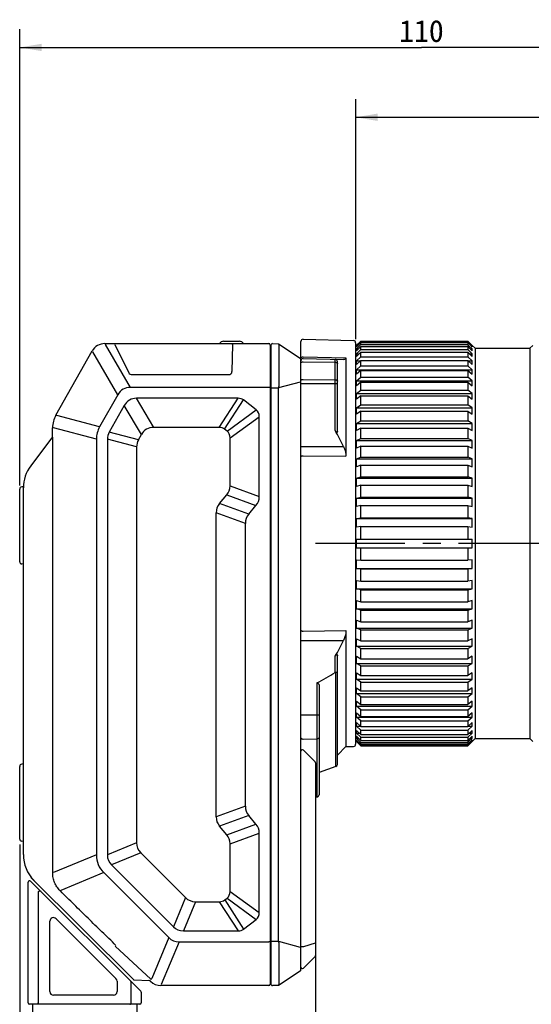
# Model space of a CAD drawing. Header units: millimetres. Extents: x 64 to 504, y 17 to 405.
# Tile 7 of 15: x 251 to 321, y 158 to 293. Entities that reach past the tile are written whole.
import ezdxf
from ezdxf.enums import TextEntityAlignment as Align

# ---------------------------------------------------------------- set-up
doc = ezdxf.new("R2010")
doc.units = ezdxf.units.MM
doc.header["$LTSCALE"] = 32.67
doc.linetypes.add('CENTER', pattern=[0.6, 0.375, -0.075, 0.075, -0.075])
doc.layers.get('0').update_dxf_attribs({"linetype": 'CONTINUOUS'})
for name, color, linetype in [('00_COMPONENTS', 7, 'CONTINUOUS'), ('03_ALL_AXES', 7, 'CONTINUOUS'), ('51__DRAFT_DIMS', 7, 'CONTINUOUS')]:
    doc.layers.add(name, color=color, linetype=linetype)
doc.styles.get("Standard").update_dxf_attribs({"font": 'simfang.ttf'})
doc.dimstyles.new('DIMSTYLE_1', dxfattribs={"dimtxt": 3, "dimasz": 3, "dimexe": 2.5, "dimexo": 0.5, "dimgap": 0.75, "dimtad": 1, "dimdsep": 46, "dimtxsty": 'STANDARD', "dimblk": '_FILLED', "dimblk1": '_FILLED', "dimblk2": '_FILLED', "dimcen": 0.09, "dimclrt": 3, "dimazin": 2, "dimtp": 0.3, "dimtm": 0.3, "dimtfac": 1, "dimtofl": 0, "dimtmove": 0, "dimatfit": 3, "dimldrblk": '_FILLED', "dimfxl": 1, "dimtolj": 1, "dimarcsym": 0})
doc.dimstyles.new('DIMSTYLE_2', dxfattribs={"dimtxt": 3, "dimasz": 3, "dimexe": 2.5, "dimexo": 0.5, "dimgap": 0.75, "dimtad": 1, "dimdec": 1, "dimdsep": 46, "dimtxsty": 'STANDARD', "dimblk": '_FILLED', "dimblk1": '_FILLED', "dimblk2": '_FILLED', "dimcen": 0.09, "dimclrt": 3, "dimazin": 2, "dimtp": 0.3, "dimtm": 0.3, "dimtfac": 1, "dimtdec": 1, "dimtofl": 0, "dimtmove": 0, "dimatfit": 3, "dimldrblk": '_FILLED', "dimfxl": 1, "dimtolj": 1, "dimarcsym": 0})

# ---------------------------------------------------------------- blocks, each defined once
blk = doc.blocks.new('_FILLED')
at = {"color": 0, "linetype": 'ByBlock'}
blk.add_solid([(0, 0), (-1, 0.167), (-1, -0.167)], dxfattribs=at)
blk = doc.blocks.new('*D3')
at = {"layer": '51__DRAFT_DIMS', "color": 4, "transparency": 16777216}
for p, q in [((250.86, 229.46), (250.86, 292)), ((360.86, 248.76), (360.86, 292)), ((250.86, 289.5), (305.86, 289.5)), ((360.86, 289.5), (305.86, 289.5))]:
    blk.add_line(p, q, dxfattribs=at)
at = {"layer": '51__DRAFT_DIMS', "color": 4, "transparency": 16777216, "xscale": 3, "yscale": 3, "zscale": 3, "rotation": 180}
blk.add_blockref('_FILLED', (250.86, 289.5), dxfattribs=at)
at = {"layer": '51__DRAFT_DIMS', "color": 4, "transparency": 16777216, "xscale": 3, "yscale": 3, "zscale": 3}
blk.add_blockref('_FILLED', (360.86, 289.5), dxfattribs=at)
at = {"layer": '51__DRAFT_DIMS', "color": 3, "transparency": 16777216}
blk.add_text('110', height=3, dxfattribs=at).set_placement((305.86, 290.25), align=Align.CENTER)
blk = doc.blocks.new('*D4')
at = {"layer": '51__DRAFT_DIMS', "color": 4, "transparency": 16777216}
for p, q in [((250.86, 180.23), (250.86, 123.43)), ((291.36, 166.2), (291.36, 123.43)), ((250.86, 125.93), (271.11, 125.93)), ((291.36, 125.93), (271.11, 125.93))]:
    blk.add_line(p, q, dxfattribs=at)
at = {"layer": '51__DRAFT_DIMS', "color": 4, "transparency": 16777216, "xscale": 3, "yscale": 3, "zscale": 3, "rotation": 180}
blk.add_blockref('_FILLED', (250.86, 125.93), dxfattribs=at)
at = {"layer": '51__DRAFT_DIMS', "color": 4, "transparency": 16777216, "xscale": 3, "yscale": 3, "zscale": 3}
blk.add_blockref('_FILLED', (291.36, 125.93), dxfattribs=at)
at = {"layer": '51__DRAFT_DIMS', "color": 3, "transparency": 16777216}
blk.add_text('40.5', height=3, dxfattribs=at).set_placement((271.11, 126.68), align=Align.CENTER)
blk = doc.blocks.new('*D13')
at = {"layer": '51__DRAFT_DIMS', "color": 4, "transparency": 16777216}
for p, q in [((296.86, 249.52), (296.86, 282.43)), ((360.86, 248.76), (360.86, 282.43)), ((296.86, 279.93), (328.86, 279.93)), ((360.86, 279.93), (328.86, 279.93))]:
    blk.add_line(p, q, dxfattribs=at)
at = {"layer": '51__DRAFT_DIMS', "color": 4, "transparency": 16777216, "xscale": 3, "yscale": 3, "zscale": 3, "rotation": 180}
blk.add_blockref('_FILLED', (296.86, 279.93), dxfattribs=at)
at = {"layer": '51__DRAFT_DIMS', "color": 4, "transparency": 16777216, "xscale": 3, "yscale": 3, "zscale": 3}
blk.add_blockref('_FILLED', (360.86, 279.93), dxfattribs=at)
at = {"layer": '51__DRAFT_DIMS', "color": 3, "transparency": 16777216}
blk.add_text('64', height=3, dxfattribs=at).set_placement((328.86, 280.68), align=Align.CENTER)

msp = doc.modelspace()

# ---------------------------------------------------------------- linework, layer by layer
at = {"layer": '00_COMPONENTS', "color": 7}
for p, q in [((262.524, 248.91), (284.956, 248.91)), ((263.904, 248.776), (265.788, 244.911)), ((278.765, 249.235), (280.947, 249.235)), ((279.978, 248.776), (279.923, 245.062)), ((285.156, 248.71), (285.156, 161.11)), ((285.256, 248.706), (285.256, 161.113)), ((285.46, 248.906), (286.305, 248.891)), ((286.306, 248.891), (289.267, 246.917)), ((286.322, 248.766), (286.324, 248.766)), ((286.324, 248.766), (286.324, 243.004)), ((289.356, 163.069), (289.356, 249.202)), ((289.664, 249.502), (296.564, 249.321)), ((296.856, 249.021), (296.856, 193.998)), ((296.856, 248.56), (296.956, 248.66)), ((296.973, 248.669), (296.956, 248.653)), ((296.956, 248.653), (296.956, 248.66)), ((296.956, 248.185), (297.423, 248.641)), ((296.956, 248.567), (297.015, 248.626)), ((296.956, 248.442), (296.956, 248.567)), ((296.956, 248.567), (297.082, 248.567)), ((297.556, 248.522), (296.956, 247.935)), ((296.965, 248.45), (296.956, 248.442)), ((297.556, 249.038), (296.965, 248.45)), ((297.423, 249.12), (296.973, 248.669)), ((297.015, 248.626), (297.423, 249.031)), ((297.556, 249.253), (297.423, 249.12)), ((297.423, 249.031), (297.556, 249.164)), ((297.423, 248.641), (297.556, 248.772)), ((297.556, 249.164), (297.556, 249.253)), ((297.556, 249.253), (312.206, 249.253)), ((297.556, 249.164), (312.206, 249.164)), ((297.556, 248.772), (297.556, 249.038)), ((297.556, 249.038), (312.206, 249.038)), ((297.556, 248.772), (312.206, 248.772)), ((297.556, 248.081), (297.556, 248.522)), ((297.556, 248.522), (312.206, 248.522)), ((312.206, 249.253), (312.206, 249.164)), ((312.206, 249.253), (312.314, 249.146)), ((312.306, 249.064), (312.206, 249.164)), ((312.206, 249.038), (312.206, 248.772)), ((312.206, 249.038), (312.806, 248.442)), ((312.331, 248.65), (312.206, 248.772)), ((312.206, 248.522), (312.206, 248.081)), ((312.206, 248.522), (312.806, 247.935)), ((312.806, 248.567), (312.306, 249.064)), ((312.314, 249.146), (312.806, 248.653)), ((312.806, 248.185), (312.331, 248.65)), ((312.68, 248.567), (312.806, 248.567)), ((312.806, 248.653), (312.806, 248.66)), ((312.806, 248.66), (313.206, 248.26)), ((312.806, 248.442), (312.806, 248.567)), ((320.706, 248.26), (321.106, 248.66)), ((255.809, 239.088), (260.782, 247.893)), ((296.956, 247.935), (296.956, 248.185)), ((296.956, 248.185), (297.211, 248.185)), ((296.956, 247.51), (297.556, 248.081)), ((297.556, 247.71), (296.956, 247.139)), ((296.956, 247.139), (296.956, 247.51)), ((296.956, 247.51), (297.346, 247.51)), ((296.956, 246.55), (297.556, 247.099)), ((297.556, 248.081), (312.206, 248.081)), ((297.556, 247.099), (297.556, 247.71)), ((297.556, 247.71), (312.206, 247.71)), ((297.556, 247.099), (312.206, 247.099)), ((312.806, 247.51), (312.206, 248.081)), ((312.206, 247.71), (312.206, 247.099)), ((312.206, 247.71), (312.806, 247.139)), ((312.806, 246.55), (312.206, 247.099)), ((312.417, 247.51), (312.806, 247.51)), ((312.551, 248.185), (312.806, 248.185)), ((312.806, 247.935), (312.806, 248.185)), ((312.806, 247.139), (312.806, 247.51)), ((313.206, 248.26), (313.206, 194.76)), ((313.206, 248.26), (320.706, 248.26)), ((320.706, 248.26), (320.706, 194.76)), ((289.664, 246.849), (295.211, 246.704)), ((294.356, 236.904), (294.356, 246.434)), ((295.518, 246.966), (295.518, 233.457)), ((297.556, 246.611), (296.956, 246.062)), ((296.956, 246.062), (296.956, 246.55)), ((296.956, 246.55), (297.49, 246.55)), ((296.956, 245.316), (297.556, 245.836)), ((297.556, 245.836), (297.556, 246.611)), ((297.556, 246.611), (312.206, 246.611)), ((297.556, 245.836), (312.206, 245.836)), ((312.206, 246.611), (312.206, 245.836)), ((312.206, 246.611), (312.806, 246.062)), ((312.806, 245.316), (312.206, 245.836)), ((312.272, 246.55), (312.806, 246.55)), ((312.806, 246.062), (312.806, 246.55)), ((266.251, 244.651), (279.423, 244.651)), ((296.956, 244.716), (296.956, 245.316)), ((296.956, 245.316), (312.806, 245.316)), ((297.556, 245.236), (296.956, 244.716)), ((296.956, 243.822), (297.556, 244.307)), ((297.556, 244.307), (297.556, 245.236)), ((297.556, 245.236), (312.206, 245.236)), ((297.556, 244.307), (312.206, 244.307)), ((312.206, 245.236), (312.206, 244.307)), ((312.206, 245.236), (312.806, 244.716)), ((312.806, 243.822), (312.206, 244.307)), ((312.806, 244.716), (312.806, 245.316)), ((296.956, 243.116), (296.956, 243.822)), ((296.956, 243.822), (312.806, 243.822)), ((297.556, 243.602), (296.956, 243.116)), ((297.556, 242.529), (297.556, 243.602)), ((297.556, 243.602), (312.206, 243.602)), ((312.206, 243.602), (312.206, 242.529)), ((312.206, 243.602), (312.806, 243.116)), ((312.806, 243.116), (312.806, 243.822)), ((264.285, 241.895), (261.801, 237.497)), ((284.956, 242.91), (266.024, 242.91)), ((286.304, 167), (286.304, 242.819)), ((296.956, 242.083), (297.556, 242.529)), ((296.956, 241.28), (296.956, 242.083)), ((296.956, 242.083), (312.806, 242.083)), ((297.556, 241.726), (296.956, 241.28)), ((297.556, 242.529), (312.206, 242.529)), ((297.556, 240.52), (297.556, 241.726)), ((297.556, 241.726), (312.206, 241.726)), ((312.806, 242.083), (312.206, 242.529)), ((312.206, 241.726), (312.206, 240.52)), ((312.206, 241.726), (312.806, 241.28)), ((312.806, 241.28), (312.806, 242.083)), ((265.177, 240.424), (263.107, 236.759)), ((280.754, 241.41), (266.866, 241.41)), ((283.246, 239.81), (281.497, 241.177)), ((296.956, 240.118), (297.556, 240.52)), ((297.556, 240.52), (312.206, 240.52)), ((312.806, 240.118), (312.206, 240.52)), ((296.956, 239.226), (296.956, 240.118)), ((296.956, 240.118), (312.806, 240.118)), ((297.556, 239.628), (296.956, 239.226)), ((297.556, 238.302), (297.556, 239.628)), ((297.556, 239.628), (312.206, 239.628)), ((312.206, 239.628), (312.206, 238.302)), ((312.206, 239.628), (312.806, 239.226)), ((312.806, 239.226), (312.806, 240.118)), ((283.656, 227.946), (283.656, 238.876)), ((296.956, 237.949), (297.556, 238.302)), ((296.956, 236.979), (296.956, 237.949)), ((296.956, 237.949), (312.806, 237.949)), ((297.556, 238.302), (312.206, 238.302)), ((312.806, 237.949), (312.206, 238.302)), ((312.806, 236.979), (312.806, 237.949)), ((255.356, 236.089), (255.356, 237.367)), ((267.107, 235.708), (267.511, 236.424)), ((278.158, 237.41), (269.201, 237.41)), ((279.246, 236.908), (278.901, 237.177)), ((297.556, 237.331), (296.956, 236.979)), ((297.556, 235.901), (297.556, 237.331)), ((297.556, 237.331), (312.206, 237.331)), ((312.206, 237.331), (312.206, 235.901)), ((312.206, 237.331), (312.806, 236.979)), ((255.356, 236.11), (252.365, 232.147)), ((261.356, 235.805), (261.356, 178.819)), ((262.856, 235.805), (262.856, 178.82)), ((279.656, 229.402), (279.656, 235.974)), ((296.956, 235.601), (297.556, 235.901)), ((296.956, 234.562), (296.956, 235.601)), ((296.956, 235.601), (312.806, 235.601)), ((297.556, 234.862), (296.956, 234.562)), ((297.556, 235.901), (312.206, 235.901)), ((297.556, 233.342), (297.556, 234.862)), ((297.556, 234.862), (312.206, 234.862)), ((312.806, 235.601), (312.206, 235.901)), ((312.206, 234.862), (312.206, 233.342)), ((312.206, 234.862), (312.806, 234.562)), ((312.806, 234.562), (312.806, 235.601)), ((266.856, 234.754), (266.856, 180.477)), ((296.956, 233.098), (297.556, 233.342)), ((296.956, 232.002), (296.956, 233.098)), ((296.956, 233.098), (312.806, 233.098)), ((297.556, 232.246), (296.956, 232.002)), ((297.556, 233.342), (312.206, 233.342)), ((297.556, 230.653), (297.556, 232.246)), ((297.556, 232.246), (312.206, 232.246)), ((312.806, 233.098), (312.206, 233.342)), ((312.206, 232.246), (312.206, 230.653)), ((312.206, 232.246), (312.806, 232.002)), ((312.806, 232.002), (312.806, 233.098)), ((296.956, 230.468), (297.556, 230.653)), ((296.956, 229.327), (296.956, 230.468)), ((296.956, 230.468), (312.806, 230.468)), ((297.556, 229.512), (296.956, 229.327)), ((297.556, 230.653), (312.206, 230.653)), ((297.556, 227.865), (297.556, 229.512)), ((297.556, 229.512), (312.206, 229.512)), ((312.806, 230.468), (312.206, 230.653)), ((312.206, 229.512), (312.206, 227.865)), ((312.206, 229.512), (312.806, 229.327)), ((312.806, 229.327), (312.806, 230.468)), ((250.856, 219), (250.856, 228.959)), ((251.359, 229.282), (251.125, 229.258)), ((251.356, 178.859), (251.356, 229.187)), ((278.21, 226.972), (279.202, 228.154)), ((296.956, 227.74), (297.556, 227.865)), ((296.956, 226.566), (296.956, 227.74)), ((296.956, 227.74), (312.806, 227.74)), ((297.556, 227.865), (312.206, 227.865)), ((312.806, 227.74), (312.206, 227.865)), ((312.806, 226.566), (312.806, 227.74)), ((277.756, 184.024), (277.756, 225.725)), ((282.21, 225.516), (283.202, 226.699)), ((297.556, 226.691), (296.956, 226.566)), ((297.556, 225.006), (297.556, 226.691)), ((297.556, 226.691), (312.206, 226.691)), ((312.206, 226.691), (312.206, 225.006)), ((312.206, 226.691), (312.806, 226.566)), ((281.756, 185.48), (281.756, 224.269)), ((296.956, 224.944), (297.556, 225.006)), ((296.956, 223.75), (296.956, 224.944)), ((296.956, 224.944), (312.806, 224.944)), ((297.556, 225.006), (312.206, 225.006)), ((312.806, 224.944), (312.206, 225.006)), ((312.806, 223.75), (312.806, 224.944)), ((297.556, 223.813), (296.956, 223.75)), ((297.556, 222.11), (297.556, 223.813)), ((297.556, 223.813), (312.206, 223.813)), ((312.206, 223.813), (312.206, 222.11)), ((312.206, 223.813), (312.806, 223.75)), ((296.956, 220.91), (296.956, 222.11)), ((296.956, 222.11), (312.806, 222.11)), ((312.806, 220.91), (312.806, 222.11)), ((296.956, 220.91), (312.806, 220.91)), ((297.556, 219.206), (297.556, 220.91)), ((312.206, 220.91), (312.206, 219.206)), ((251.356, 218.677), (251.125, 218.701)), ((296.956, 218.076), (296.956, 219.269)), ((296.956, 219.269), (297.556, 219.206)), ((297.556, 219.206), (312.206, 219.206)), ((312.806, 219.269), (312.206, 219.206)), ((312.806, 218.076), (312.806, 219.269)), ((296.956, 218.076), (312.806, 218.076)), ((297.556, 218.013), (296.956, 218.076)), ((297.556, 216.328), (297.556, 218.013)), ((297.556, 218.013), (312.206, 218.013)), ((312.206, 218.013), (312.806, 218.076)), ((312.206, 218.013), (312.206, 216.328)), ((296.956, 215.279), (296.956, 216.453)), ((296.956, 216.453), (297.556, 216.328)), ((297.556, 216.328), (312.206, 216.328)), ((312.806, 216.453), (312.206, 216.328)), ((312.806, 215.279), (312.806, 216.453)), ((296.956, 215.279), (312.806, 215.279)), ((297.556, 215.154), (296.956, 215.279)), ((297.556, 213.507), (297.556, 215.154)), ((297.556, 215.154), (312.206, 215.154)), ((312.206, 215.154), (312.806, 215.279)), ((312.206, 215.154), (312.206, 213.507)), ((296.956, 212.551), (296.956, 213.692)), ((296.956, 213.692), (297.556, 213.507)), ((297.556, 213.507), (312.206, 213.507)), ((312.806, 213.692), (312.206, 213.507)), ((312.806, 212.551), (312.806, 213.692)), ((296.956, 212.551), (312.806, 212.551)), ((297.556, 212.366), (296.956, 212.551)), ((297.556, 210.773), (297.556, 212.366)), ((297.556, 212.366), (312.206, 212.366)), ((312.206, 212.366), (312.806, 212.551)), ((312.206, 212.366), (312.206, 210.773)), ((296.956, 209.921), (296.956, 211.018)), ((296.956, 211.018), (297.556, 210.773)), ((297.556, 210.773), (312.206, 210.773)), ((312.806, 211.018), (312.206, 210.773)), ((312.806, 209.921), (312.806, 211.018)), ((295.518, 209.562), (295.518, 193.671)), ((296.956, 209.921), (312.806, 209.921)), ((297.556, 209.677), (296.956, 209.921)), ((297.556, 208.157), (297.556, 209.677)), ((297.556, 209.677), (312.206, 209.677)), ((312.206, 209.677), (312.806, 209.921)), ((312.206, 209.677), (312.206, 208.157)), ((296.956, 207.418), (296.956, 208.458)), ((296.956, 208.458), (297.556, 208.157)), ((297.556, 208.157), (312.206, 208.157)), ((312.806, 208.458), (312.206, 208.157)), ((312.806, 207.418), (312.806, 208.458)), ((296.956, 207.418), (312.806, 207.418)), ((297.556, 207.118), (296.956, 207.418)), ((297.556, 205.688), (297.556, 207.118)), ((297.556, 207.118), (312.206, 207.118)), ((312.206, 207.118), (312.806, 207.418)), ((312.206, 207.118), (312.206, 205.688)), ((294.356, 191.22), (294.356, 206.115)), ((296.956, 205.07), (296.956, 206.041)), ((296.956, 206.041), (297.556, 205.688)), ((297.556, 205.688), (312.206, 205.688)), ((312.806, 206.041), (312.206, 205.688)), ((312.806, 205.07), (312.806, 206.041)), ((296.956, 205.07), (312.806, 205.07)), ((297.556, 204.717), (296.956, 205.07)), ((296.956, 202.901), (296.956, 203.793)), ((296.956, 203.793), (297.556, 203.391)), ((297.556, 203.391), (297.556, 204.717)), ((297.556, 204.717), (312.206, 204.717)), ((312.206, 204.717), (312.806, 205.07)), ((312.206, 204.717), (312.206, 203.391)), ((312.806, 203.793), (312.206, 203.391)), ((312.806, 202.901), (312.806, 203.793)), ((296.956, 202.901), (312.806, 202.901)), ((297.556, 202.5), (296.956, 202.901)), ((297.556, 203.391), (312.206, 203.391)), ((297.556, 201.294), (297.556, 202.5)), ((297.556, 202.5), (312.206, 202.5)), ((312.206, 202.5), (312.806, 202.901)), ((312.206, 202.5), (312.206, 201.294)), ((291.856, 202.049), (291.856, 187.067)), ((296.956, 200.937), (296.956, 201.74)), ((296.956, 201.74), (297.556, 201.294)), ((297.556, 201.294), (312.206, 201.294)), ((312.806, 201.74), (312.206, 201.294)), ((312.806, 200.937), (312.806, 201.74)), ((296.956, 200.937), (312.806, 200.937)), ((297.556, 200.491), (296.956, 200.937)), ((296.956, 199.197), (296.956, 199.903)), ((296.956, 199.903), (297.556, 199.417)), ((297.556, 199.417), (297.556, 200.491)), ((297.556, 200.491), (312.206, 200.491)), ((312.206, 200.491), (312.806, 200.937)), ((312.206, 200.491), (312.206, 199.417)), ((312.806, 199.903), (312.206, 199.417)), ((312.806, 199.197), (312.806, 199.903)), ((296.956, 199.197), (312.806, 199.197)), ((297.556, 198.712), (296.956, 199.197)), ((297.556, 199.417), (312.206, 199.417)), ((297.556, 197.783), (297.556, 198.712)), ((297.556, 198.712), (312.206, 198.712)), ((312.206, 198.712), (312.806, 199.197)), ((312.206, 198.712), (312.206, 197.783)), ((296.956, 197.703), (296.956, 198.303)), ((296.956, 198.303), (297.556, 197.783)), ((296.956, 197.703), (312.806, 197.703)), ((297.556, 197.183), (296.956, 197.703)), ((297.556, 197.783), (312.206, 197.783)), ((297.556, 196.409), (297.556, 197.183)), ((297.556, 197.183), (312.206, 197.183)), ((312.806, 198.303), (312.206, 197.783)), ((312.206, 197.183), (312.806, 197.703)), ((312.206, 197.183), (312.206, 196.409)), ((312.806, 197.703), (312.806, 198.303)), ((296.956, 196.469), (296.956, 196.957)), ((296.956, 196.957), (297.556, 196.409)), ((296.956, 196.469), (297.49, 196.469)), ((297.556, 195.921), (296.956, 196.469)), ((296.956, 195.509), (296.956, 195.88)), ((296.956, 195.88), (297.556, 195.309)), ((297.556, 196.409), (312.206, 196.409)), ((297.556, 195.309), (297.556, 195.921)), ((297.556, 195.921), (312.206, 195.921)), ((312.806, 196.957), (312.206, 196.409)), ((312.206, 195.921), (312.806, 196.469)), ((312.206, 195.921), (312.206, 195.309)), ((312.806, 195.88), (312.206, 195.309)), ((312.272, 196.469), (312.806, 196.469)), ((312.806, 196.469), (312.806, 196.957)), ((312.806, 195.509), (312.806, 195.88)), ((296.856, 194.46), (296.956, 194.36)), ((296.956, 195.509), (297.346, 195.509)), ((297.556, 194.939), (296.956, 195.509)), ((296.956, 194.835), (296.956, 195.084)), ((296.956, 195.084), (297.556, 194.497)), ((296.956, 194.835), (297.211, 194.835)), ((297.423, 194.378), (296.956, 194.835)), ((296.956, 194.452), (296.956, 194.578)), ((296.956, 194.578), (296.965, 194.569)), ((296.956, 194.452), (297.082, 194.452)), ((297.423, 193.988), (296.956, 194.452)), ((296.956, 194.36), (296.956, 194.366)), ((296.956, 194.366), (297.423, 193.9)), ((296.965, 194.569), (297.556, 193.981)), ((297.556, 194.248), (297.423, 194.378)), ((297.556, 195.309), (312.206, 195.309)), ((297.556, 194.497), (297.556, 194.939)), ((297.556, 194.939), (312.206, 194.939)), ((297.556, 194.497), (312.206, 194.497)), ((312.206, 194.939), (312.806, 195.509)), ((312.806, 195.084), (312.206, 194.497)), ((312.206, 194.939), (312.206, 194.497)), ((312.806, 194.578), (312.206, 193.981)), ((312.206, 194.248), (312.331, 194.37)), ((312.306, 193.955), (312.806, 194.452)), ((312.806, 194.366), (312.314, 193.873)), ((312.331, 194.37), (312.806, 194.835)), ((312.417, 195.509), (312.806, 195.509)), ((312.551, 194.835), (312.806, 194.835)), ((312.68, 194.452), (312.806, 194.452)), ((312.806, 194.835), (312.806, 195.084)), ((312.806, 194.36), (313.206, 194.76)), ((312.806, 194.452), (312.806, 194.578)), ((312.806, 194.36), (312.806, 194.366)), ((313.206, 194.76), (320.706, 194.76)), ((320.706, 194.76), (321.106, 194.36)), ((291.298, 191.568), (289.698, 193.168)), ((295.518, 193.671), (294.356, 192.51)), ((295.518, 193.671), (296.564, 193.698)), ((297.556, 193.855), (297.423, 193.988)), ((297.423, 193.9), (297.556, 193.766)), ((297.556, 193.981), (297.556, 194.248)), ((297.556, 194.248), (312.206, 194.248)), ((297.556, 193.981), (312.206, 193.981)), ((297.556, 193.766), (297.556, 193.855)), ((297.556, 193.855), (312.206, 193.855)), ((297.556, 193.766), (312.206, 193.766)), ((312.206, 194.248), (312.206, 193.981)), ((312.206, 193.855), (312.306, 193.955)), ((312.314, 193.873), (312.206, 193.766)), ((312.206, 193.855), (312.206, 193.766)), ((250.856, 181), (250.856, 190.959)), ((251.356, 191.282), (251.125, 191.258)), ((291.356, 191.427), (291.356, 165.042)), ((294.158, 190.938), (291.856, 190.11)), ((291.356, 186.762), (291.564, 186.767)), ((283.202, 183.051), (282.21, 184.233)), ((279.202, 181.595), (278.21, 182.777)), ((283.656, 170.923), (283.656, 181.803)), ((251.356, 180.677), (251.125, 180.701)), ((279.656, 173.825), (279.656, 180.347)), ((267.425, 179.105), (273.551, 172.978)), ((251.784, 176.837), (251.783, 176.837)), ((263.425, 177.448), (271.895, 168.978)), ((252.397, 175.747), (266.463, 161.682)), ((262.364, 176.388), (271.257, 167.494)), ((252.006, 158.543), (252.006, 175.09)), ((267.447, 160.132), (252.347, 175.232)), ((278.927, 172.642), (279.246, 172.892)), ((274.923, 172.41), (278.184, 172.41)), ((255.839, 170.08), (264.039, 161.88)), ((254.986, 160.083), (254.986, 169.726)), ((281.522, 168.642), (283.246, 169.989)), ((273.267, 168.41), (280.779, 168.41)), ((272.669, 166.91), (284.956, 166.91)), ((286.324, 166.815), (286.324, 161.054)), ((291.298, 164.901), (289.698, 163.301)), ((289.267, 162.903), (286.306, 160.928)), ((264.186, 161.526), (264.186, 160.083)), ((266.541, 161.679), (268.575, 161.608)), ((268.624, 161.642), (268.771, 161.495)), ((284.956, 160.91), (270.185, 160.91)), ((286.305, 160.928), (285.46, 160.913)), ((263.686, 159.583), (255.486, 159.583)), ((267.506, 159.99), (267.506, 158.543)), ((267.306, 158.343), (252.206, 158.343)), ((252.591, 158.343), (252.956, 137.443))]:
    msp.add_line(p, q, dxfattribs=at)
at = {"layer": '00_COMPONENTS', "color": 4}
for p, q in [((262.6, 248.91), (262.6, 248.776)), ((266.024, 242.91), (262.6, 248.776)), ((264.285, 241.895), (260.861, 247.761)), ((289.664, 247.107), (295.518, 246.966)), ((289.664, 246.408), (294.064, 246.344)), ((294.064, 236.975), (294.064, 246.734)), ((289.265, 243.633), (286.305, 242.829)), ((289.265, 243.633), (289.356, 243.633)), ((289.356, 243.444), (294.356, 243.444)), ((289.664, 243.994), (294.064, 243.93)), ((286.304, 242.819), (285.256, 242.819)), ((267.511, 236.424), (265.177, 240.424)), ((269.201, 237.41), (266.866, 241.41)), ((278.158, 237.41), (280.754, 241.41)), ((278.901, 237.177), (281.497, 241.177)), ((261.801, 237.497), (255.935, 239.039)), ((279.246, 236.908), (283.246, 239.81)), ((279.656, 235.974), (283.656, 238.876)), ((261.356, 235.805), (255.49, 237.348)), ((267.107, 235.708), (263.107, 236.759)), ((255.372, 176.389), (255.372, 236.029)), ((266.856, 234.754), (262.856, 235.805)), ((289.356, 234.814), (295.171, 234.814)), ((289.664, 233.523), (295.518, 233.457)), ((279.202, 228.154), (283.202, 226.699)), ((279.656, 229.402), (283.656, 227.946)), ((282.21, 225.516), (278.21, 226.972)), ((281.756, 224.269), (277.756, 225.725)), ((289.664, 209.496), (295.518, 209.562)), ((289.356, 208.205), (295.171, 208.205)), ((294.064, 203.806), (294.064, 206.044)), ((294.356, 203.806), (294.064, 203.806)), ((294.158, 190.938), (294.158, 203.641)), ((291.564, 186.767), (291.564, 202.391)), ((289.356, 198.027), (291.856, 198.027)), ((289.664, 194.702), (291.564, 194.73)), ((281.756, 185.48), (277.756, 184.024)), ((282.21, 184.233), (278.21, 182.777)), ((279.202, 181.595), (283.202, 183.051)), ((279.656, 180.347), (283.656, 181.803)), ((266.856, 180.477), (262.856, 178.82)), ((261.356, 178.819), (255.49, 176.389)), ((267.425, 179.105), (263.425, 177.448)), ((262.364, 176.388), (256.497, 173.958)), ((253.399, 173.706), (253.399, 158.543)), ((256.419, 173.879), (256.397, 173.901)), ((273.551, 172.978), (271.895, 168.978)), ((279.246, 172.892), (283.246, 169.989)), ((279.656, 173.825), (283.656, 170.923)), ((274.923, 172.41), (273.267, 168.41)), ((278.184, 172.41), (280.779, 168.41)), ((278.927, 172.642), (281.522, 168.642)), ((271.257, 167.494), (268.933, 161.885)), ((268.79, 161.801), (263.924, 166.306)), ((272.669, 166.91), (270.239, 161.043)), ((285.256, 167), (286.304, 167)), ((286.305, 166.99), (289.265, 166.186)), ((289.265, 166.186), (289.356, 166.186)), ((289.698, 166.219), (289.356, 166.219)), ((291.298, 166.703), (289.698, 166.219)), ((291.356, 166.703), (291.298, 166.703)), ((266.113, 158.543), (266.113, 161.375)), ((268.79, 161.801), (268.843, 161.786))]:
    msp.add_line(p, q, dxfattribs=at)
at = {"layer": '00_COMPONENTS', "color": 7}
msp.add_lwpolyline([(266.627, 141.607), (266.628, 141.614), (266.628, 141.618), (266.628, 141.622), (266.629, 141.626), (266.629, 141.63), (266.92, 158.343)], dxfattribs=at)
for centre, radius, start, end in [((262.524, 246.91), 2, 90, 150.54083), ((278.765, 248.61), 0.625, 90, 148.66775), ((280.947, 248.61), 0.625, 31.33225, 90), ((284.956, 248.71), 0.2, 0, 90), ((285.456, 248.706), 0.2, 89, 180), ((286.656, 248.831), 0.34, 189.68091, 191.03332), ((289.656, 249.202), 0.3, 88.5, 180), ((296.556, 249.021), 0.3, 0, 88.5), ((289.156, 246.75), 0.2, 0, 56.30993), ((289.656, 246.549), 0.3, 88.5, 180), ((294.056, 246.434), 0.3, 0, 88.5), ((258.856, 237.367), 3.5, 150.54083, 180), ((246.61, 211.308), 53.951, 25.82923, 28.4082), ((256.356, 229.135), 5, 142.95753, 180), ((251.156, 228.959), 0.3, 96, 180), ((251.156, 219), 0.3, 180, 264), ((246.61, 231.711), 53.951, 331.5918, 334.17077), ((280.182, 183.051), 22.441, 58.94196, 59.52278), ((289.556, 193.027), 0.2, 45, 180), ((296.556, 193.998), 0.3, 271.5, 360), ((251.156, 190.959), 0.3, 96, 180), ((291.156, 191.427), 0.2, 0, 45), ((294.056, 191.22), 0.3, 289.79888, 360), ((291.556, 187.067), 0.3, 271.5, 360), ((251.156, 181), 0.3, 180, 264), ((256.356, 178.859), 5, 180, 225), ((252.206, 175.09), 0.2, 45, 180), ((255.486, 169.726), 0.5, 45, 180), ((291.156, 165.042), 0.2, 315, 360), ((289.556, 163.442), 0.2, 180, 315), ((289.156, 163.069), 0.2, 303.69007, 360), ((263.686, 161.526), 0.5, 0, 45), ((266.548, 161.879), 0.2, 225, 268), ((268.532, 161.31), 0.3, 45, 85.13334), ((270.185, 162.91), 2, 225, 270), ((284.956, 161.11), 0.2, 270, 360), ((285.456, 161.113), 0.2, 180, 271), ((255.486, 160.083), 0.5, 180, 270), ((263.686, 160.083), 0.5, 270, 360), ((267.306, 159.99), 0.2, 0, 45), ((252.206, 158.543), 0.2, 180, 270), ((267.306, 158.543), 0.2, 270, 360)]:
    msp.add_arc(centre, radius, start, end, dxfattribs=at)
at = {"layer": '00_COMPONENTS', "color": 4}
for centre, radius, start, end in [((221.032, 329.909), 145.724, 298.94753, 300.07704), ((262.139, 167.969), 9.12, 317.31552, 318.15538)]:
    msp.add_arc(centre, radius, start, end, dxfattribs=at)
at = {"layer": '00_COMPONENTS', "color": 7}
for centre, major_axis, ratio, start_param, end_param in [((263.892, 248.61), (-0.101, 0.299), 0.2320744, -1.060659, -0.0778652), ((279.962, 248.61), (0.012, 0.3), 0.0356562, -0.9814241, 0.0013697), ((287.015, 248.616), (0.689, -0.165), 0.3078775, -3.0678203, -2.9724774), ((266.251, 245.067), (0.5, 0), 0.8314424, -2.7566242, -1.5707998), ((279.423, 245.067), (0.501, 0), 0.8309707, 4.7123855, 6.2710886), ((285.459, 242.644), (0.858, 0.393), 0.2760515, -0.2230514, -0.1258372), ((268.646, 236.42), (3.637, -6.231), 0.498973, 2.8582004, 3.4249849), ((286.727, 242.819), (0.422, 0), 0.649116, 3.1040099, 3.1415927), ((284.986, 208.425), (-19.108, 32.737), 0.2110506, -0.1225644, 0.1225644), ((268.163, 220.794), (13.26, 20.435), 0.2052532, -0.0180324, 0.1324051), ((263.041, 224.796), (20.405, 14.808), 0.1983189, -0.1429334, 0.0569276), ((272.534, 233.771), (11.065, -2.909), 0.5418874, 3.0000842, 3.2831011), ((295.841, 227.644), (32.922, -8.655), 0.2350123, 3.079887, 3.2032983), ((287.32, 204.425), (19.108, -32.737), 0.2110506, 3.0190283, 3.2641571), ((265.568, 216.794), (-13.26, -20.435), 0.2052532, 3.1235602, 3.2739978), ((259.041, 221.894), (-20.405, -14.808), 0.1983189, 2.9986593, 3.1985203), ((299.841, 226.592), (32.922, -8.655), 0.2350123, 3.079887, 3.2032983), ((246.671, 240.701), (-32.871, 11.964), 0.2286971, 3.0585452, 3.2246402), ((310.741, 214.426), (32.871, -11.964), 0.2286971, 3.0585452, 3.2246402), ((250.671, 239.245), (32.871, -11.964), 0.2286971, -0.0830475, 0.0830475), ((314.741, 212.97), (32.871, -11.964), 0.2286971, 3.0585452, 3.2246402), ((314.741, 196.779), (32.871, 11.964), 0.2286971, 3.0585452, 3.2246402), ((310.741, 195.324), (32.871, 11.964), 0.2286971, 3.0585452, 3.2246402), ((250.671, 170.504), (32.871, 11.964), 0.2286971, -0.0830475, 0.0830475), ((246.671, 169.048), (-32.871, -11.964), 0.2286971, 3.0585452, 3.2246402), ((299.841, 193.336), (32.842, 13.604), 0.2250451, 3.0486445, 3.2345408), ((272.534, 182.025), (10.922, 4.524), 0.5244278, 2.9276907, 3.3554946), ((295.841, 191.679), (32.842, 13.604), 0.2250451, 3.0486445, 3.2345408), ((287.783, 205.394), (13.604, 32.842), 0.2250451, 3.0486445, 3.2345408), ((259.041, 187.906), (-20.405, 14.808), 0.1983189, 3.0846651, 3.284526), ((265.594, 193.025), (-13.26, 20.435), 0.2052532, 3.0091875, 3.1596251), ((263.041, 185.003), (20.405, -14.808), 0.1983189, -0.0569276, 0.1429334), ((286.126, 201.394), (13.604, 32.842), 0.2250451, -3.2345408, -3.0486445), ((274.53, 173.4), (2.627, 6.342), 0.5244278, 2.9276907, 3.3554946), ((268.189, 189.025), (-13.26, 20.435), 0.2052532, -3.2739978, -3.1235602), ((286.727, 167), (0.422, 0), 0.649116, -3.1415927, -3.1040099), ((285.459, 167.175), (0.858, -0.393), 0.2760515, 0.1258372, 0.2230514)]:
    msp.add_ellipse(centre, major_axis=major_axis, ratio=ratio, start_param=start_param, end_param=end_param, dxfattribs=at)
for points, knots in [([(286.321, 248.774), (286.318, 248.789), (286.316, 248.811), (286.314, 248.839), (286.313, 248.855), (286.312, 248.869), (286.311, 248.879), (286.309, 248.886), (286.307, 248.89), (286.306, 248.891)], [0, 0, 0, 0, 0.3934764, 0.5580472, 0.69856, 0.8134557, 0.9016554, 0.9629995, 1, 1, 1, 1]), ([(295.518, 246.966), (295.518, 246.926), (295.508, 246.849), (295.415, 246.719), (295.288, 246.702), (295.211, 246.704)], [0, 0, 0, 0, 0.2661596, 0.4917429, 1, 1, 1, 1]), ([(286.32, 242.975), (286.317, 242.964), (286.313, 242.941), (286.308, 242.892), (286.306, 242.855), (286.305, 242.829)], [0, 0, 0, 0, 0.2313123, 0.4778965, 1, 1, 1, 1]), ([(285.156, 242.849), (285.156, 242.853), (285.153, 242.862), (285.141, 242.873), (285.122, 242.883), (285.098, 242.892), (285.068, 242.9), (285.033, 242.905), (284.996, 242.909), (284.97, 242.91), (284.956, 242.91)], [0, 0, 0, 0, 0.0553893, 0.1267964, 0.221408, 0.3405235, 0.4824237, 0.6433847, 0.8180834, 1, 1, 1, 1]), ([(294.356, 236.904), (294.356, 236.881), (294.354, 236.838), (294.344, 236.779), (294.32, 236.734), (294.283, 236.723), (294.254, 236.732), (294.226, 236.751), (294.189, 236.785), (294.148, 236.836), (294.104, 236.904), (294.077, 236.951), (294.064, 236.975)], [0, 0, 0, 0, 0.1227828, 0.2356282, 0.3315471, 0.3771423, 0.4301017, 0.492221, 0.5601355, 0.7036647, 0.851243, 1, 1, 1, 1]), ([(255.356, 236.089), (255.356, 236.079), (255.36, 236.059), (255.367, 236.04), (255.372, 236.029)], [0, 0, 0, 0, 0.457996, 1, 1, 1, 1]), ([(295.171, 234.814), (295.224, 234.705), (295.41, 234.275), (295.518, 233.805), (295.518, 233.457)], [0, 0, 0, 0, 0.2583203, 1, 1, 1, 1]), ([(295.518, 209.562), (295.518, 209.45), (295.482, 208.981), (295.326, 208.527), (295.171, 208.205)], [0, 0, 0, 0, 0.2394878, 1, 1, 1, 1]), ([(294.064, 206.044), (294.077, 206.068), (294.104, 206.115), (294.148, 206.183), (294.189, 206.234), (294.226, 206.268), (294.254, 206.287), (294.283, 206.296), (294.32, 206.285), (294.344, 206.24), (294.354, 206.181), (294.356, 206.138), (294.356, 206.115)], [0, 0, 0, 0, 0.1487534, 0.2963256, 0.4398419, 0.5076655, 0.5699502, 0.6226823, 0.6684747, 0.7643729, 0.8772122, 1, 1, 1, 1]), ([(291.76, 202.275), (291.795, 202.253), (291.847, 202.177), (291.856, 202.092), (291.856, 202.049)], [0, 0, 0, 0, 0.4927458, 1, 1, 1, 1]), ([(285.156, 166.97), (285.156, 166.966), (285.153, 166.957), (285.141, 166.946), (285.122, 166.936), (285.098, 166.927), (285.068, 166.919), (285.033, 166.914), (284.996, 166.91), (284.97, 166.91), (284.956, 166.91)], [0, 0, 0, 0, 0.0553893, 0.1267964, 0.221408, 0.3405235, 0.4824237, 0.6433847, 0.8180834, 1, 1, 1, 1]), ([(286.305, 166.99), (286.306, 166.965), (286.308, 166.927), (286.313, 166.878), (286.317, 166.855), (286.32, 166.844)], [0, 0, 0, 0, 0.5221035, 0.7686877, 1, 1, 1, 1]), ([(286.306, 160.928), (286.307, 160.929), (286.309, 160.932), (286.31, 160.935), (286.31, 160.937)], [0, 0, 0, 0, 0.3866967, 1, 1, 1, 1]), ([(286.31, 160.937), (286.311, 160.943), (286.313, 160.957), (286.314, 160.983), (286.316, 161.016), (286.32, 161.04), (286.322, 161.053)], [0, 0, 0, 0, 0.1500685, 0.3713638, 0.6575853, 1, 1, 1, 1])]:
    msp.add_open_spline(points, degree=3, knots=knots, dxfattribs=at)
at = {"layer": '00_COMPONENTS', "color": 4}
for points, knots in [([(289.364, 246.895), (289.38, 246.956), (289.463, 247.071), (289.598, 247.108), (289.664, 247.107)], [0, 0, 0, 0, 0.4866623, 1, 1, 1, 1]), ([(289.356, 246.241), (289.356, 246.264), (289.378, 246.316), (289.451, 246.368), (289.55, 246.401), (289.625, 246.408), (289.664, 246.408)], [0, 0, 0, 0, 0.1815663, 0.4094722, 0.6895114, 1, 1, 1, 1]), ([(294.064, 246.344), (294.102, 246.343), (294.174, 246.335), (294.268, 246.301), (294.336, 246.249), (294.356, 246.199), (294.356, 246.177)], [0, 0, 0, 0, 0.3113079, 0.5901063, 0.8172903, 1, 1, 1, 1]), ([(289.356, 243.827), (289.356, 243.85), (289.378, 243.902), (289.451, 243.954), (289.55, 243.987), (289.625, 243.994), (289.664, 243.994)], [0, 0, 0, 0, 0.1815669, 0.4094729, 0.6895118, 1, 1, 1, 1]), ([(294.064, 243.93), (294.102, 243.929), (294.174, 243.921), (294.268, 243.887), (294.336, 243.835), (294.356, 243.786), (294.356, 243.763)], [0, 0, 0, 0, 0.3113079, 0.5901063, 0.8172903, 1, 1, 1, 1]), ([(289.356, 233.394), (289.356, 233.437), (289.442, 233.492), (289.55, 233.517), (289.625, 233.523), (289.664, 233.523)], [0, 0, 0, 0, 0.3688637, 0.6647923, 1, 1, 1, 1]), ([(289.356, 209.625), (289.356, 209.582), (289.442, 209.527), (289.55, 209.502), (289.625, 209.496), (289.664, 209.496)], [0, 0, 0, 0, 0.3688637, 0.6647923, 1, 1, 1, 1]), ([(294.158, 203.641), (294.151, 203.653), (294.12, 203.709), (294.089, 203.764), (294.064, 203.806)], [0, 0, 0, 0, 0.2219267, 1, 1, 1, 1]), ([(289.356, 194.869), (289.356, 194.846), (289.378, 194.794), (289.451, 194.742), (289.55, 194.709), (289.625, 194.702), (289.664, 194.702)], [0, 0, 0, 0, 0.1815951, 0.4095078, 0.689534, 1, 1, 1, 1]), ([(291.856, 194.896), (291.856, 194.874), (291.836, 194.825), (291.768, 194.773), (291.674, 194.739), (291.602, 194.731), (291.564, 194.73)], [0, 0, 0, 0, 0.1827378, 0.4099289, 0.688715, 1, 1, 1, 1]), ([(256.397, 173.901), (256.236, 174.061), (255.943, 174.414), (255.617, 175.018), (255.417, 175.675), (255.372, 176.131), (255.372, 176.359)], [0, 0, 0, 0, 0.2499918, 0.4999867, 0.7499867, 1, 1, 1, 1]), ([(253.399, 173.706), (253.4, 173.724), (253.409, 173.762), (253.437, 173.813), (253.477, 173.854), (253.527, 173.884), (253.582, 173.899), (253.638, 173.898), (253.69, 173.881), (253.719, 173.86), (253.732, 173.847)], [0, 0, 0, 0, 0.125786, 0.2538156, 0.3827627, 0.5110191, 0.6371825, 0.7604842, 0.8810654, 1, 1, 1, 1]), ([(264.031, 166.424), (263.391, 167.04), (262.116, 168.276), (260.212, 170.139), (258.313, 172.007), (257.05, 173.255), (256.419, 173.879)], [0, 0, 0, 0, 0.2499994, 0.4999993, 0.7499996, 1, 1, 1, 1]), ([(289.359, 166.202), (289.359, 166.2), (289.361, 166.194), (289.364, 166.189), (289.366, 166.185)], [0, 0, 0, 0, 0.243919, 1, 1, 1, 1]), ([(266.113, 161.375), (266.115, 161.401), (266.109, 161.454), (266.08, 161.499), (266.062, 161.517)], [0, 0, 0, 0, 0.5064303, 1, 1, 1, 1]), ([(253.59, 158.343), (253.565, 158.343), (253.515, 158.354), (253.451, 158.399), (253.409, 158.465), (253.399, 158.517), (253.399, 158.543)], [0, 0, 0, 0, 0.2450036, 0.4929652, 0.7450473, 1, 1, 1, 1]), ([(265.921, 158.343), (265.946, 158.343), (265.997, 158.354), (266.06, 158.399), (266.103, 158.465), (266.113, 158.517), (266.113, 158.543)], [0, 0, 0, 0, 0.2450036, 0.4929652, 0.7450473, 1, 1, 1, 1])]:
    msp.add_open_spline(points, degree=3, knots=knots, dxfattribs=at)
for points in [[(289.356, 246.832), (289.356, 246.853), (289.359, 246.875), (289.364, 246.895)], [(289.356, 166.219), (289.356, 166.213), (289.357, 166.207), (289.359, 166.202)]]:
    msp.add_open_spline(points, degree=3, dxfattribs=at)
at = {"layer": '03_ALL_AXES', "color": 1, "linetype": 'CENTER'}
msp.add_line((362.405, 221.51), (290.468, 221.51), dxfattribs=at)

# ---------------------------------------------------------------- dimensions: what is measured, and where the dimension line sits
at = {"layer": '51__DRAFT_DIMS', "color": 4}
for base, p1, p2, dimstyle, picture, middle in [((360.856, 289.499), (250.856, 228.959), (360.856, 248.26), 'DIMSTYLE_2', '*D3', (305.968, 289.499)), ((291.356, 125.932), (250.856, 180.73), (291.356, 166.703), 'DIMSTYLE_1', '*D4', (271.01, 125.932))]:
    dim = msp.add_linear_dim(base=base, p1=p1, p2=p2, dimstyle=dimstyle, dxfattribs=at)
    dim.commit()
    dim.dimension.update_dxf_attribs({"geometry": picture, "text_midpoint": middle, "dimtype": 160})
dim = msp.add_linear_dim(base=(296.856, 279.93), p1=(360.856, 248.26), p2=(296.856, 249.021), angle=180, dimstyle='DIMSTYLE_1', dxfattribs=at)
dim.commit()
dim.dimension.update_dxf_attribs({"geometry": '*D13', "text_midpoint": (328.853, 279.93), "dimtype": 160})

doc.saveas('drawing.dxf')
